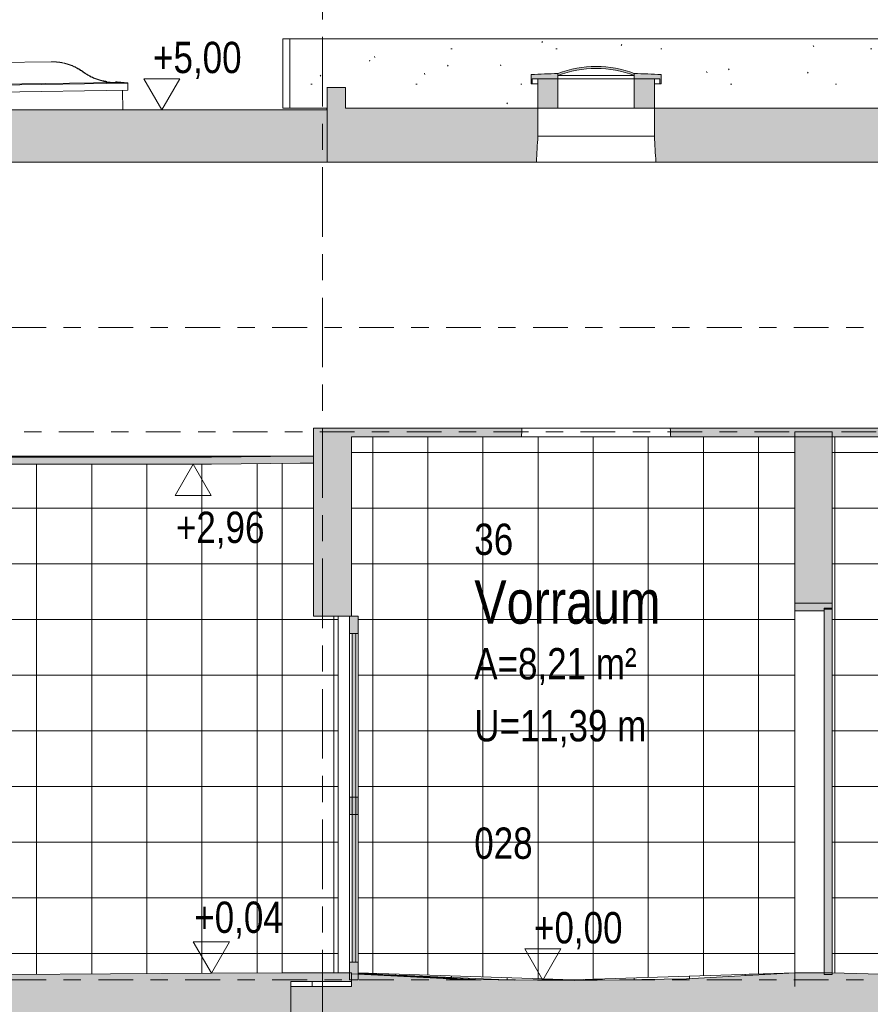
# Model space of a CAD drawing. Header units: metres. Extents: x -34 to 182, y -15 to 869.
# Tile 14 of 46: x -2.56 to 2.33, y -2.94 to 2.72. Entities that reach past the tile are written whole.
import ezdxf

# ---------------------------------------------------------------- set-up
doc = ezdxf.new("R2010")
doc.units = ezdxf.units.M
doc.linetypes.add('_Ebene_', pattern=[0.4, 0.2, -0.1, 0, -0.1])
doc.linetypes.add('_Rasterlinie_', pattern=[0.75, 0.4, -0.1, 0.15, -0.1])
for name, color, linetype, lineweight in [('A_Ebenen', 130, 'Continuous', 5), ('A_Fassade', 113, 'Continuous', 5), ('A_Fenster', 45, 'Continuous', 5), ('A_Geschossdecken', 7, 'Continuous', 5), ('A_Geschossdecken_Oberflächenschraffur', 7, 'Continuous', 5), ('A_Geschossdecken_Schraffur', 7, 'Continuous', 5), ('A_Hoehenkoten', 124, 'Continuous', 5), ('A_Linien_Feine Linien', 7, 'Continuous', 5), ('A_Raster', 128, 'Continuous', 5), ('A_Raum-Txt', 16, 'Continuous', 5), ('A_Tuer', 128, 'Continuous', 5), ('A_Türen_Element', 128, 'Continuous', 5), ('A_Türen_Rahmen', 128, 'Continuous', 5), ('A_Wand', 244, 'Continuous', 5), ('A_Wand_Schraff', 1, 'Continuous', 5), ('A_Wände_Oberflächenschraffur', 244, 'Continuous', 5)]:
    doc.layers.add(name, color=color, linetype=linetype, lineweight=lineweight)
doc.styles.add('Arial', font='arial.ttf', dxfattribs={"width": 0.8, "height": 0.18})
doc.styles.add('Arial_B', font='txt', dxfattribs={"width": 0.8, "height": 0.25})
pattern_1 = [(0, (20.687, 18.796), (0, 0.32), []), (90, (20.687, 18.796), (-0.32, 2e-17), [])]
pattern_2 = [(0, (20.075, 18.796), (0, 0.32), []), (90, (20.075, 18.796), (-0.317, 2e-17), [])]
pattern_3 = [(0, (20.044, 18.796), (0, 0.32), []), (90, (20.044, 18.796), (-0.317, 2e-17), [])]
pattern_4 = [(356.95, (19.481, -3.833), (5.3207405e-05, 0.000998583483), []), (90, (19.481, -3.833), (-0.32, 0.017), [])]
pattern_5 = [(1.203, (21.133, -2.354), (-0.00048288, 0.02299493), []), (90, (21.133, -2.354), (-0.32, -0.007), [])]
pattern_6 = [(357.646, (19.763, -3.576), (-9.554e-05, 0.022022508), []), (90, (19.763, -3.576), (-0.32, 0.013), [])]
pattern_7 = [(0, (20.059, 18.796), (0.805, 0.203), [0.007, -0.597, 0.007, -0.597, -3.218]), (0, (20.059, 18.796), (0.805, 0.203), [-1.207, 0.007, -1.2, 0.007, -0.597, -1.408]), (0, (20.059, 18.796), (0.805, 0.203), [-3.017, 0.007, -0.396, 0.007, -0.999]), (119.746, (20.361, 18.897), (-0.5767733, 0.6021774), [0.007, -0.601, 0.007, -0.601, -3.243]), (119.746, (20.361, 18.897), (-0.5767733, 0.6021774), [-1.216, 0.007, -1.209, 0.007, -0.601, -1.419]), (119.746, (20.361, 18.897), (-0.5767733, 0.6021774), [-3.04, 0.007, -0.399, 0.007, -1.007]), (240.254, (20.462, 19.304), (-0.2279916, -0.8060973), [0.007, -0.601, 0.007, -0.601, -3.243]), (240.254, (20.462, 19.304), (-0.2279916, -0.8060973), [-1.216, 0.007, -1.209, 0.007, -0.601, -1.419]), (240.254, (20.462, 19.304), (-0.2279916, -0.8060973), [-3.04, 0.007, -0.399, 0.007, -1.007])]

# ---------------------------------------------------------------- blocks, each defined once
blk = doc.blocks.new('TU DF 1 - Rahmenstock flächenbündig variabel - DL - H - 840 x 2090-8069887-E')
at = {"layer": 'A_Tuer', "lineweight": 9}
for points in [[(1.8973, -0.6751), (2.0673, -0.6751), (2.0673, -0.6601), (2.1123, -0.6601), (2.1123, -0.6301), (1.8973, -0.6301)], [(2.1123, -2.7651), (2.1123, -0.6641), (2.0673, -0.6641), (2.0673, -2.7651)]]:
    blk.add_hatch(color=253, dxfattribs=at).paths.add_polyline_path(points, flags=0)
at = {"layer": 'A_Türen_Element', "color": 250, "lineweight": 9}
for p, q in [((2.1123, -0.6641), (2.0673, -0.6641)), ((2.0673, -0.6641), (2.0673, -2.7651)), ((2.1123, -2.7651), (2.1123, -0.6641)), ((2.0673, -2.7651), (2.1123, -2.7651))]:
    blk.add_line(p, q, dxfattribs=at)
at = {"layer": 'A_Türen_Rahmen', "color": 250, "lineweight": 9}
for p, q in [((2.1123, -0.6301), (1.8973, -0.6301)), ((1.8973, -0.6301), (1.8973, -0.6751)), ((1.8973, -0.6751), (2.0673, -0.6751)), ((1.8973, -2.7551), (1.8973, -0.6751)), ((2.0673, -0.6751), (2.0673, -0.6601)), ((2.0673, -0.6601), (2.1123, -0.6601)), ((2.1123, -0.6601), (2.1123, -0.6301)), ((2.1123, -0.6601), (2.1123, -0.6641))]:
    blk.add_line(p, q, dxfattribs=at)
blk = doc.blocks.new('Fassade - TU DF 1 - mit Mittelpfosten - Fassade - TU DF 1 - mit Panikstange-8070603-E')
at = {"layer": 'A_Fassade', "lineweight": 9}
h = blk.add_hatch(color=253, dxfattribs=at)
h.paths.add_polyline_path([(-0.6141, -2.7951), (-0.6141, -2.6951), (-0.6641, -2.6951), (-0.6641, -2.7951)], flags=0)
h.paths.add_polyline_path([(-0.6641, -0.8051), (-0.6141, -0.8051), (-0.6141, -0.7051), (-0.6641, -0.7051)], flags=0)
for points in [[(-0.6271, -2.6951), (-0.6271, -0.8051), (-0.6471, -0.8051), (-0.6471, -2.6951)], [(-0.6141, -1.8451), (-0.6141, -1.7451), (-0.6641, -1.7451), (-0.6641, -1.8451)]]:
    blk.add_hatch(color=253, dxfattribs=at).paths.add_polyline_path(points, flags=0)
at = {"layer": 'A_Fassade', "color": 250, "lineweight": 9}
for p, q in [((-0.6641, -0.7051), (-0.6641, -0.8051)), ((-0.6141, -0.7051), (-0.6641, -0.7051)), ((-0.6141, -0.8051), (-0.6141, -0.7051)), ((-0.6641, -0.8051), (-0.6141, -0.8051)), ((-0.6641, -1.7451), (-0.6641, -0.8051)), ((-0.6271, -0.8051), (-0.6471, -0.8051)), ((-0.6471, -0.8051), (-0.6471, -2.6951)), ((-0.6271, -2.6951), (-0.6271, -0.8051)), ((-0.6141, -0.8051), (-0.6141, -1.7451)), ((-0.6141, -1.7451), (-0.6641, -1.7451)), ((-0.6641, -1.7451), (-0.6641, -1.8451)), ((-0.6141, -1.8451), (-0.6141, -1.7451)), ((-0.6641, -1.8451), (-0.6141, -1.8451)), ((-0.6641, -2.6951), (-0.6641, -1.8451)), ((-0.6141, -1.8451), (-0.6141, -2.6951)), ((-0.6641, -2.6951), (-0.6641, -2.7951)), ((-0.6141, -2.6951), (-0.6641, -2.6951)), ((-0.6471, -2.6951), (-0.6271, -2.6951)), ((-0.6141, -2.7951), (-0.6141, -2.6951)), ((-0.6641, -2.7951), (-0.6141, -2.7951))]:
    blk.add_line(p, q, dxfattribs=at)
blk = doc.blocks.new('Rectangular Mullion - 80mm x 80mm-8069899-E')
at = {"layer": 'A_Fassade', "color": 250, "lineweight": 9}
blk.add_line((-0.7286, -0.7051), (-0.7286, -1.7501), dxfattribs=at)
blk = doc.blocks.new('Rectangular Mullion - 80mm x 80mm-8069900-E')
at = {"layer": 'A_Fassade', "color": 250, "lineweight": 9}
blk.add_line((-0.7286, -1.7501), (-0.7286, -2.7551), dxfattribs=at)
blk = doc.blocks.new('FE Dachkuppel rechteckig - 2400 x 900-8070052-E')
at = {"layer": 'A_Fenster', "color": 250, "lineweight": 9}
for p, q in [((-2.3783, 2.4823), (-3.9624, 2.4601)), ((-1.9387, 2.3583), (-4.3985, 2.3238)), ((-4.3985, 2.3273), (-4.3385, 2.3332)), ((-4.3385, 2.3301), (-4.3985, 2.3238)), ((-4.3985, 2.3238), (-4.3985, 2.3273)), ((-4.3985, 2.3238), (-4.3979, 2.2838)), ((-1.9988, 2.3629), (-4.3385, 2.3301)), ((-4.3385, 2.3332), (-4.3285, 2.3333)), ((-4.3385, 2.3301), (-4.3385, 2.3332)), ((-2.0088, 2.3659), (-1.9988, 2.366)), ((-1.9988, 2.366), (-1.9387, 2.3618)), ((-1.9988, 2.366), (-1.9988, 2.3629)), ((-1.9988, 2.3629), (-1.9387, 2.3583)), ((-1.9387, 2.3618), (-1.9387, 2.3583)), ((-1.9387, 2.3583), (-1.9381, 2.3183)), ((-1.9381, 2.3183), (-1.9381, 2.3218)), ((-4.3979, 2.2838), (-1.9381, 2.3183)), ((-4.3679, 2.2843), (-4.3665, 2.182)), ((-1.9666, 2.2049), (-1.9681, 2.3179))]:
    blk.add_line(p, q, dxfattribs=at)
for points, knots in [([(-4.1449, 2.3967), (-4.1384, 2.4017), (-4.1249, 2.4112), (-4.1037, 2.4238), (-4.0814, 2.4346), (-4.0623, 2.4421), (-4.0466, 2.4472), (-4.0307, 2.4516), (-4.0106, 2.456), (-3.986, 2.4592), (-3.9695, 2.46), (-3.9613, 2.4601)], [-1, -1, -1, -1, -0.875, -0.75, -0.625, -0.5, -0.4375, -0.375, -0.25, -0.125, 0, 0, 0, 0]), ([(-3.9613, 2.4598), (-3.9696, 2.4597), (-3.9861, 2.4587), (-4.0105, 2.4553), (-4.0307, 2.4508), (-4.0466, 2.4463), (-4.0583, 2.4424), (-4.0699, 2.4381), (-4.0852, 2.4316), (-4.1037, 2.4225), (-4.1248, 2.4097), (-4.1383, 2.4001), (-4.1449, 2.3951)], [0, 0, 0, 0, 0.125, 0.25, 0.375, 0.4375, 0.5, 0.5625, 0.625, 0.75, 0.875, 1, 1, 1, 1]), ([(-2.3795, 2.4823), (-2.3711, 2.4824), (-2.3546, 2.4821), (-2.3301, 2.4795), (-2.3098, 2.4758), (-2.2938, 2.4718), (-2.282, 2.4683), (-2.2703, 2.4644), (-2.2549, 2.4585), (-2.2361, 2.45), (-2.2146, 2.438), (-2.2008, 2.4289), (-2.1941, 2.4241)], [0, 0, 0, 0, 0.125, 0.25, 0.375, 0.4375, 0.5, 0.5625, 0.625, 0.75, 0.875, 1, 1, 1, 1]), ([(-2.3795, 2.482), (-2.3712, 2.4821), (-2.3547, 2.4816), (-2.3301, 2.4789), (-2.3098, 2.4749), (-2.2938, 2.4709), (-2.282, 2.4673), (-2.2703, 2.4633), (-2.2549, 2.4573), (-2.2361, 2.4486), (-2.2145, 2.4365), (-2.2008, 2.4273), (-2.1941, 2.4224)], [0, 0, 0, 0, 0.125, 0.25, 0.375, 0.4375, 0.5, 0.5625, 0.625, 0.75, 0.875, 1, 1, 1, 1]), ([(-4.1449, 2.3951), (-4.1515, 2.39), (-4.165, 2.3804), (-4.1861, 2.3677), (-4.2084, 2.3567), (-4.2276, 2.349), (-4.2432, 2.3439), (-4.2591, 2.3393), (-4.2793, 2.3348), (-4.3037, 2.3314), (-4.3202, 2.3305), (-4.3285, 2.3303)], [0, 0, 0, 0, 0.125, 0.25, 0.375, 0.5, 0.5625, 0.625, 0.75, 0.875, 1, 1, 1, 1]), ([(-4.2793, 2.3378), (-4.2712, 2.3392), (-4.2591, 2.3418), (-4.2433, 2.3462), (-4.2315, 2.35), (-4.2199, 2.3543), (-4.2047, 2.3606), (-4.1862, 2.3696), (-4.1649, 2.3822), (-4.1514, 2.3917), (-4.1449, 2.3967)], [-0.75, -0.75, -0.75, -0.75, -0.625, -0.5625, -0.5, -0.4375, -0.375, -0.25, -0.125, 0, 0, 0, 0]), ([(-2.1941, 2.4241), (-2.1874, 2.4192), (-2.1736, 2.4101), (-2.1521, 2.3981), (-2.1296, 2.3879), (-2.1102, 2.381), (-2.0944, 2.3763), (-2.0784, 2.3724), (-2.0662, 2.3701), (-2.0581, 2.3689)], [0, 0, 0, 0, 0.125, 0.25, 0.375, 0.5, 0.5625, 0.625, 0.75, 0.75, 0.75, 0.75]), ([(-2.1941, 2.4224), (-2.1874, 2.4175), (-2.1737, 2.4083), (-2.1521, 2.3962), (-2.1296, 2.3858), (-2.1102, 2.3787), (-2.0944, 2.374), (-2.0784, 2.3699), (-2.0581, 2.366), (-2.0335, 2.3632), (-2.017, 2.3627), (-2.0088, 2.3628)], [0, 0, 0, 0, 0.125, 0.25, 0.375, 0.5, 0.5625, 0.625, 0.75, 0.875, 1, 1, 1, 1])]:
    blk.add_open_spline(points, degree=3, knots=knots, dxfattribs=at)
blk = doc.blocks.new('FE Dachkuppel rund - Ø_880 _1000_-8070302-E')
at = {"layer": 'A_Fenster', "lineweight": 9}
blk.add_hatch(color=253, dxfattribs=at).paths.add_polyline_path([(0.5356, 2.4031), (0.571, 2.4155), (0.607, 2.4256), (0.6436, 2.4336), (0.694, 2.4405), (0.7178, 2.4427), (0.7552, 2.4438), (0.8014, 2.442), (0.8447, 2.4372), (0.8889, 2.4291), (0.9323, 2.4177), (0.9748, 2.4031), (0.9748, 2.4149), (0.9323, 2.4292), (0.8888, 2.4403), (0.8446, 2.4484), (0.8, 2.4532), (0.7552, 2.4548), (0.7104, 2.4532), (0.6657, 2.4484), (0.6216, 2.4403), (0.5781, 2.4292), (0.5356, 2.4149)], flags=0)
h = blk.add_hatch(color=253, dxfattribs=at)
h.paths.add_polyline_path([(1.1235, 2.3549), (1.1287, 2.3549), (1.1287, 2.4091), (0.9748, 2.4149), (0.9748, 2.3849), (1.1224, 2.3849), (1.1224, 2.3549)], flags=0)
h.paths.add_polyline_path([(0.388, 2.3549), (0.388, 2.3849), (0.5356, 2.3849), (0.5356, 2.4149), (0.3817, 2.4091), (0.3817, 2.3549)], flags=0)
h = blk.add_hatch(color=253, dxfattribs=at)
h.paths.add_polyline_path([(0.4793, 2.2149), (0.5356, 2.2149), (0.5356, 2.3849), (0.4202, 2.3849), (0.4202, 2.2149)], flags=0)
h.paths.add_polyline_path([(0.9748, 2.2149), (1.0902, 2.2149), (1.0902, 2.3849), (0.9748, 2.3849)], flags=0)
at = {"layer": 'A_Fenster', "color": 250, "lineweight": 9}
for p, q in [((0.3817, 2.4091), (0.3817, 2.3549)), ((0.388, 2.3549), (0.388, 2.3849)), ((0.388, 2.3849), (0.5356, 2.3849)), ((0.5356, 2.3849), (0.4202, 2.3849)), ((0.4202, 2.3849), (0.4202, 2.2149)), ((0.5356, 2.4149), (0.5356, 2.4031)), ((0.5356, 2.3849), (0.5356, 2.4149)), ((0.5356, 2.4031), (0.7552, 2.4031)), ((0.7552, 2.3849), (0.5356, 2.3849)), ((0.5356, 2.2149), (0.5356, 2.3849)), ((0.5356, 2.3849), (0.9748, 2.3849)), ((0.7552, 2.4031), (0.9748, 2.4031)), ((0.9748, 2.3849), (0.7552, 2.3849)), ((0.9748, 2.4031), (0.9748, 2.4149)), ((0.9748, 2.4149), (0.9748, 2.3849)), ((0.9748, 2.3849), (1.1224, 2.3849)), ((1.0902, 2.3849), (0.9748, 2.3849)), ((0.9748, 2.3849), (0.9748, 2.2149)), ((1.0902, 2.2149), (1.0902, 2.3849)), ((1.1224, 2.3849), (1.1224, 2.3549)), ((1.1287, 2.3549), (1.1287, 2.4091)), ((0.3817, 2.3549), (0.388, 2.3549)), ((0.4193, 2.3549), (0.388, 2.3549)), ((1.1224, 2.3549), (1.0911, 2.3549)), ((1.1224, 2.3549), (1.1287, 2.3549)), ((0.4202, 2.2149), (0.5356, 2.2149)), ((0.9748, 2.2149), (0.5356, 2.2149)), ((0.9748, 2.2149), (1.0902, 2.2149))]:
    blk.add_line(p, q, dxfattribs=at)
for radius, start, end in [(0.6242, 90, 110.5992), (0.6132, 90, 110.9864), (0.6242, 69.4008, 90), (0.6132, 69.0136, 90)]:
    blk.add_arc((0.7552, 1.8306), radius, start, end, dxfattribs=at)
for points in [[(0.5356, 2.4149), (0.5099, 2.4141), (0.4586, 2.4123), (0.4073, 2.4102), (0.3817, 2.4091)], [(1.1287, 2.4091), (1.1031, 2.4102), (1.0517, 2.4123), (1.0004, 2.4141), (0.9748, 2.4149)]]:
    blk.add_open_spline(points, degree=3, dxfattribs=at)
blk = doc.blocks.new('Höhenkoten - leer-6237472-E')
at = {"layer": 'A_Hoehenkoten'}
for p, q in [((-24.7743, -6.7651), (-24.9821, -6.7651)), ((-24.8782, -6.9451), (-24.9821, -6.7651)), ((-24.8782, -6.9451), (-24.7743, -6.7651))]:
    blk.add_line(p, q, dxfattribs=at)

msp = doc.modelspace()

# ---------------------------------------------------------------- hatches: boundary and pattern name
at = {"layer": 'A_Geschossdecken_Oberflächenschraffur'}
h = msp.add_hatch(dxfattribs=at)
h.set_pattern_fill('FP_24', color=133, style=0, pattern_type=2)
h.set_pattern_definition(pattern_4)
h.paths.add_polyline_path([(0.0976, -2.7957), (-0.6141, -2.7571), (-0.6141, -2.7627), (-0.0113, -2.7948)], flags=0)
h = msp.add_hatch(dxfattribs=at)
h.set_pattern_fill('FP_24', color=133, style=0, pattern_type=2)
h.set_pattern_definition(pattern_4)
h.paths.add_polyline_path([(0.0976, -2.7957), (-0.6141, -2.7571), (-0.6141, -2.7627), (-0.0113, -2.7948)], flags=0)
h = msp.add_hatch(dxfattribs=at)
h.set_pattern_fill('FP_26', color=133, style=0, pattern_type=2)
h.set_pattern_definition(pattern_6)
h.paths.add_polyline_path([(0.6259, -2.7998), (0.6231, -2.7951), (-0.6141, -2.7571), (0.0976, -2.7957), (0.6231, -2.7998)], flags=0)
h = msp.add_hatch(dxfattribs=at)
h.set_pattern_fill('FP_26', color=133, style=0, pattern_type=2)
h.set_pattern_definition(pattern_6)
h.paths.add_polyline_path([(0.6259, -2.7998), (0.6231, -2.7951), (-0.6141, -2.7571), (0.0976, -2.7957), (0.6231, -2.7998)], flags=0)
h = msp.add_hatch(dxfattribs=at)
h.set_pattern_fill('FP_25', color=133, style=0, pattern_type=2)
h.set_pattern_definition(pattern_5)
h.paths.add_polyline_path([(0.6319, -2.7999), (1.2752, -2.7898), (1.8973, -2.7551), (0.6231, -2.7951), (0.6259, -2.7998)], flags=0)
h = msp.add_hatch(dxfattribs=at)
h.set_pattern_fill('FP_25', color=133, style=0, pattern_type=2)
h.set_pattern_definition(pattern_5)
h.paths.add_polyline_path([(0.6319, -2.7999), (1.2752, -2.7898), (1.8973, -2.7551), (0.6231, -2.7951), (0.6259, -2.7998)], flags=0)
at = {"layer": 'A_Geschossdecken_Schraffur', "lineweight": 9}
for points in [[(-0.7122, 1.9049), (-0.6861, 1.9049), (-0.6861, 2.3349), (-0.7924, 2.3349), (-0.7924, 1.9049)], [(-14.0783, 0.1449), (-8.3258, 0.1704), (-6.9249, 0.1749), (-4.7251, 0.1749), (-2.6167, 0.169), (-1.4536, 0.1692), (-0.8711, 0.1749), (-0.8711, 0.2149), (-0.9466, 0.2149), (-1.4575, 0.2092), (-2.6167, 0.209), (-4.8897, 0.2149), (-6.9249, 0.2149), (-9.015, 0.2081), (-14.0788, 0.1849), (-14.7497, 0.1949), (-14.7497, 0.1549), (-14.0788, 0.1449)], [(-16.9161, -2.8151), (-13.6783, -2.8151), (-13.6783, -2.7951), (-1.0002, -2.7951), (-1.0002, -2.8059), (-0.6511, -2.8051), (-0.6511, -2.7551), (-1.024, -2.756), (-1.4575, -2.758), (-2.6193, -2.7662), (-4.8897, -2.7681), (-6.3155, -2.7693), (-6.9249, -2.7674), (-10.0438, -2.768), (-14.235, -2.7711), (-14.7674, -2.7759), (-15.2076, -2.7824), (-15.9978, -2.7768), (-19.7644, -2.7859), (-23.6584, -2.778), (-23.6584, -2.8151), (-18.6341, -2.8151)], [(-0.6511, -2.8351), (1.8973, -2.8351), (1.8973, -2.7551), (1.2752, -2.7898), (0.6319, -2.7999), (-0.0113, -2.7948), (-0.6511, -2.7607)], [(3.9687, -2.8515), (4.0366, -2.8501), (4.2516, -2.8501), (4.2516, -2.7651), (4.0366, -2.7651), (3.4643, -2.7773), (3.3549, -2.7782), (2.8245, -2.7782), (2.7076, -2.7733), (2.1123, -2.7551), (1.8973, -2.7551), (1.8973, -2.8351), (3.1056, -2.8351), (3.7006, -2.8464)], [(-13.6783, -3.0351), (-1.0002, -3.0351), (-1.0002, -2.7951), (-13.6783, -2.7951), (-13.6783, -2.8151)], [(8.3527, -3.2083), (8.3527, -2.9283), (4.5596, -2.8628), (3.1056, -2.8351), (-1.0002, -2.8351), (-1.0002, -3.1151), (3.1056, -3.1151), (5.4187, -3.1581), (7.9957, -3.2022)]]:
    msp.add_hatch(color=253, dxfattribs=at).paths.add_polyline_path(points, flags=0)
h = msp.add_hatch(color=253, dxfattribs=at)
h.paths.add_polyline_path([(-0.6861, 0.3249), (0.3258, 0.3249), (0.3284, 0.3749), (-0.6861, 0.3749), (-0.6861, 0.3665)], flags=0)
h.paths.add_polyline_path([(1.1846, 0.3249), (2.9982, 0.3249), (3.0119, 0.3749), (1.182, 0.3749)], flags=0)
h.paths.add_polyline_path([(3.2157, 0.3249), (4.751, 0.3249), (4.7537, 0.3749), (3.202, 0.3749), (3.2082, 0.3533)], flags=0)
h.paths.add_polyline_path([(5.793, 0.3249), (6.5695, 0.3249), (6.5722, 0.3749), (5.7903, 0.3749)], flags=0)
h.paths.add_polyline_path([(7.6122, 0.3249), (8.0977, 0.3249), (8.0977, 0.3749), (7.6096, 0.3749)], flags=0)
h.paths.add_polyline_path([(1.288, 1.9049), (4.8357, 1.9049), (4.8437, 2.0549), (4.8437, 2.2149), (1.0902, 2.2149), (1.0902, 2.0549), (1.0987, 1.9049), (1.1235, 1.9049)], flags=0)
h.paths.add_polyline_path([(7.5662, 1.9049), (8.0977, 1.9049), (8.0977, 2.2149), (7.5196, 2.2149), (7.5196, 2.0549), (7.5277, 1.9049)], flags=0)
h.paths.add_polyline_path([(0.4116, 1.9049), (0.4202, 2.0549), (0.4202, 2.2149), (-0.6861, 2.2149), (-0.6861, 1.9049), (0.278, 1.9049)], flags=0)
h.paths.add_polyline_path([(6.6541, 1.9049), (6.6621, 2.0549), (6.6621, 2.2149), (5.7003, 2.2149), (5.7003, 2.0549), (5.7084, 1.9049), (6.2777, 1.9049)], flags=0)
h = msp.add_hatch(color=253, dxfattribs=at)
h.paths.add_polyline_path([(-17.2256, 0.9549), (-17.2247, 1.0049), (-17.7001, 1.0049), (-17.7011, 0.9549)], flags=0)
h.paths.add_polyline_path([(-14.9052, 0.9549), (-14.7498, 0.9549), (-14.7498, 1.0049), (-14.9042, 1.0049), (-14.9043, 1.0022)], flags=0)
h.paths.add_polyline_path([(-26.6933, 0.9549), (-21.4256, 0.9549), (-21.4247, 1.0049), (-25.1417, 1.0049), (-25.1417, 1.9049), (-21.4076, 1.9049), (-21.4028, 2.1632), (-26.6933, 2.2049), (-26.6933, 1.0049)], flags=0)
h.paths.add_polyline_path([(-20.0215, 0.9549), (-20.0206, 1.0049), (-20.5245, 1.0049), (-20.5254, 0.9549)], flags=0)
h.paths.add_polyline_path([(-3.1716, 1.9049), (-0.7924, 1.9049), (-0.7924, 2.2049), (-2.8267, 2.2049), (-5.7487, 2.1595), (-10.9161, 2.0853), (-14.8833, 2.1138), (-14.8872, 1.9049), (-4.0306, 1.9049)], flags=0)
h.paths.add_polyline_path([(-20.5075, 1.9049), (-20.0035, 1.9049), (-19.9989, 2.1522), (-20.5027, 2.1561)], flags=0)
h.paths.add_polyline_path([(-17.5058, 1.9049), (-17.2076, 1.9049), (-17.2034, 2.1304), (-17.6788, 2.1339), (-17.6831, 1.9049), (-17.5979, 1.9049)], flags=0)
at = {"layer": 'A_Wand_Schraff', "lineweight": 9}
msp.add_hatch(color=253, dxfattribs=at).paths.add_polyline_path([(-0.6511, -0.7051), (-0.6511, 0.3249), (-0.6861, 0.3249), (-0.6861, 0.3749), (-0.8711, 0.3749), (-0.8711, -0.7051)], flags=0)
h = msp.add_hatch(color=253, dxfattribs=at)
h.paths.add_polyline_path([(2.1123, -3.0351), (2.1123, -2.9451), (1.8973, -2.9451), (1.8973, -3.0351), (1.9826, -3.0351)], flags=0)
h.paths.add_polyline_path([(2.1123, -0.6301), (2.1123, 0.3549), (1.8973, 0.3549), (1.8973, -0.6301), (1.9826, -0.6301)], flags=0)
at = {"layer": 'A_Wände_Oberflächenschraffur'}
h = msp.add_hatch(dxfattribs=at)
h.set_pattern_fill('FP_40', style=0, pattern_type=2)
h.set_pattern_definition(pattern_7)
h.paths.add_polyline_path([(-1.0066, 2.2149), (-0.793, 2.2149), (-0.7924, 2.3349), (-0.774, 2.3349), (-0.774, 2.6149), (-1.0066, 2.6149), (-1.0066, 2.3349)], flags=0)
h = msp.add_hatch(dxfattribs=at)
h.set_pattern_fill('FP_40', style=0, pattern_type=2)
h.set_pattern_definition(pattern_7)
h.paths.add_polyline_path([(9.712, 2.2149), (9.7354, 2.2149), (9.7354, 2.3549), (9.7054, 2.3549), (9.7054, 2.4091), (9.817, 2.4149), (9.8895, 2.4539), (9.9883, 2.4909), (10.0904, 2.5114), (10.1114, 2.5133), (10.1856, 2.5163), (10.2597, 2.5115), (10.2907, 2.5065), (10.3663, 2.4895), (10.4375, 2.4649), (10.5339, 2.4149), (10.6454, 2.4089), (10.6454, 2.3549), (10.6154, 2.3549), (10.6154, 2.2149), (11.2421, 2.2149), (11.2421, 2.6149), (-0.774, 2.6149), (-0.774, 2.3349), (-0.6861, 2.3349), (-0.6861, 2.2149), (0.4202, 2.2149), (0.4202, 2.3549), (0.3817, 2.3549), (0.3817, 2.4091), (0.5373, 2.4155), (0.5851, 2.431), (0.6216, 2.4403), (0.6806, 2.45), (0.7178, 2.4535), (0.7552, 2.4548), (0.814, 2.4517), (0.8447, 2.4484), (0.8942, 2.439), (0.9326, 2.4291), (0.9748, 2.4149), (1.1287, 2.4091), (1.1287, 2.3549), (1.0902, 2.3549), (1.0902, 2.2149), (2.667, 2.2149), (2.667, 2.3549), (2.637, 2.3549), (2.637, 2.4091), (2.7485, 2.4149), (2.821, 2.4539), (2.9199, 2.4909), (3.0219, 2.5114), (3.0429, 2.5133), (3.1171, 2.5163), (3.1912, 2.5115), (3.2222, 2.5065), (3.2979, 2.4895), (3.3691, 2.4649), (3.4654, 2.4149), (3.577, 2.4089), (3.577, 2.3549), (3.547, 2.3549), (3.547, 2.2149), (4.832, 2.2149), (4.832, 2.3549), (4.8031, 2.3549), (4.8031, 2.4091), (4.9144, 2.4159), (4.983, 2.4526), (5.0517, 2.4803), (5.1236, 2.5006), (5.1987, 2.5128), (5.2823, 2.5163), (5.3623, 2.5107), (5.3911, 2.5058), (5.436, 2.4968), (5.4583, 2.4903), (5.5148, 2.472), (5.5781, 2.4446), (5.6334, 2.4148), (5.741, 2.4091), (5.741, 2.3549), (5.712, 2.3549), (5.712, 2.2149), (6.6509, 2.2149), (6.6509, 2.3549), (6.6218, 2.3549), (6.6218, 2.4091), (6.7331, 2.4158), (6.7961, 2.4498), (6.8626, 2.4774), (6.922, 2.4955), (6.9738, 2.5062), (6.9926, 2.5094), (7.023, 2.5131), (7.1012, 2.5163), (7.1755, 2.5114), (7.2158, 2.5044), (7.2589, 2.4956), (7.2703, 2.4926), (7.3192, 2.4774), (7.3365, 2.4711), (7.4004, 2.4428), (7.4503, 2.4149), (7.5599, 2.4091), (7.5599, 2.3549), (7.5309, 2.3549), (7.5309, 2.2149), (9.7112, 2.2149)], flags=0)
h = msp.add_hatch(dxfattribs=at)
h.set_pattern_fill('FP_5', color=133, style=0, pattern_type=2)
h.set_pattern_definition(pattern_2)
h.paths.add_polyline_path([(-0.818, -2.8351), (-0.6511, -2.8351), (-0.6514, -2.8051), (-0.829, -2.8059), (-0.829, -2.8351)], flags=0)
h.paths.add_polyline_path([(0.6231, -2.7951), (1.8973, -2.7551), (1.8973, 0.3249), (-0.6511, 0.3249), (-0.6511, -0.7051), (-0.6141, -0.7051), (-0.6141, -2.7563), (0.6138, -2.7948)], flags=0)
h = msp.add_hatch(dxfattribs=at)
h.set_pattern_fill('FP_5', color=133, style=0, pattern_type=2)
h.set_pattern_definition(pattern_2)
h.paths.add_polyline_path([(-0.818, -2.8351), (-0.6511, -2.8351), (-0.6514, -2.8051), (-0.829, -2.8059), (-0.829, -2.8351)], flags=0)
h.paths.add_polyline_path([(0.6231, -2.7951), (1.8973, -2.7551), (1.8973, 0.3249), (-0.6511, 0.3249), (-0.6511, -0.7051), (-0.6141, -0.7051), (-0.6141, -2.7563), (0.6138, -2.7948)], flags=0)
h = msp.add_hatch(dxfattribs=at)
h.set_pattern_fill('FP_4', color=133, style=0, pattern_type=2)
h.set_pattern_definition(pattern_1)
h.paths.add_polyline_path([(2.8696, -2.7782), (3.4643, -2.7772), (4.0323, -2.7651), (4.0323, 0.3249), (2.1123, 0.3249), (2.1123, -2.7551), (2.8385, -2.7773)], flags=0)
h = msp.add_hatch(dxfattribs=at)
h.set_pattern_fill('FP_4', color=133, style=0, pattern_type=2)
h.set_pattern_definition(pattern_1)
h.paths.add_polyline_path([(2.8696, -2.7782), (3.4643, -2.7772), (4.0323, -2.7651), (4.0323, 0.3249), (2.1123, 0.3249), (2.1123, -2.7551), (2.8385, -2.7773)], flags=0)
h = msp.add_hatch(dxfattribs=at)
h.set_pattern_fill('FP_13', color=133, style=0, pattern_type=2)
h.set_pattern_definition(pattern_3)
h.paths.add_polyline_path([(-0.9874, -2.8351), (-0.8592, -2.8351), (-0.8592, -2.8053), (-0.9874, -2.8059)], flags=0)
h.paths.add_polyline_path([(-3.8504, -2.7672), (-2.6193, -2.7662), (-1.0511, -2.7551), (-1.0511, 0.1737), (-1.4575, 0.1692), (-2.6811, 0.1692), (-3.8504, 0.1725), (-3.8504, -2.7664)], flags=0)
h = msp.add_hatch(dxfattribs=at)
h.set_pattern_fill('FP_13', color=133, style=0, pattern_type=2)
h.set_pattern_definition(pattern_3)
h.paths.add_polyline_path([(-0.9874, -2.8351), (-0.8592, -2.8351), (-0.8592, -2.8053), (-0.9874, -2.8059)], flags=0)
h.paths.add_polyline_path([(-3.8504, -2.7672), (-2.6193, -2.7662), (-1.0511, -2.7551), (-1.0511, 0.1737), (-1.4575, 0.1692), (-2.6811, 0.1692), (-3.8504, 0.1725), (-3.8504, -2.7664)], flags=0)
h = msp.add_hatch(dxfattribs=at)
h.set_pattern_fill('FP_4', color=133, style=0, pattern_type=2)
h.set_pattern_definition(pattern_1)
h.paths.add_polyline_path([(-1.0434, -2.7551), (-0.7286, -2.7551), (-0.7286, -0.7051), (-0.8711, -0.7051), (-0.8711, 0.1749), (-0.9466, 0.1749), (-1.0511, 0.1737), (-1.0511, -2.7551)], flags=0)
h = msp.add_hatch(dxfattribs=at)
h.set_pattern_fill('FP_4', color=133, style=0, pattern_type=2)
h.set_pattern_definition(pattern_1)
h.paths.add_polyline_path([(-1.0434, -2.7551), (-0.7286, -2.7551), (-0.7286, -0.7051), (-0.8711, -0.7051), (-0.8711, 0.1749), (-0.9466, 0.1749), (-1.0511, 0.1737), (-1.0511, -2.7551)], flags=0)

# ---------------------------------------------------------------- linework, layer by layer
at = {"layer": 'A_Ebenen', "color": 170, "linetype": '_Ebene_', "lineweight": 9}
for p, q in [((26.5924, 0.9549), (-30.8344, 0.9549)), ((-30.8344, 0.3549), (26.5924, 0.3549)), ((26.5924, -2.7951), (-30.8344, -2.7951))]:
    msp.add_line(p, q, dxfattribs=at)
at = {"layer": 'A_Geschossdecken', "color": 250, "lineweight": 9}
for p, q in [((-0.6861, 2.3349), (-0.7931, 2.3349)), ((-0.7924, 2.3349), (-0.7924, 1.9049)), ((-0.6861, 2.2149), (-0.6861, 2.3349)), ((-0.7931, 2.2149), (-0.7931, 2.2049)), ((0.4202, 2.2149), (-0.6861, 2.2149)), ((0.4202, 2.0549), (0.4202, 2.2149)), ((4.8437, 2.2149), (1.0902, 2.2149)), ((1.0902, 2.2149), (1.0902, 2.0549)), ((-0.7924, 2.2049), (-2.9022, 2.2049)), ((1.0902, 2.0549), (0.4202, 2.0549)), ((4.0366, 0.3249), (-0.6511, 0.3249)), ((-1.4575, 0.2092), (-2.6167, 0.209)), ((-0.9466, 0.2149), (-1.4575, 0.2092)), ((-1.4575, 0.2092), (-1.0511, 0.2149)), ((-1.4575, 0.1692), (-0.9466, 0.1749)), ((-0.9466, 0.1749), (-0.8711, 0.1749)), ((-0.8711, 0.1749), (-0.8711, 0.2149)), ((-2.6167, 0.169), (-1.4575, 0.1692)), ((-1.4575, -2.758), (-2.6193, -2.7662)), ((-0.818, -2.7551), (-1.4575, -2.758)), ((-1.0511, -2.7551), (-1.4575, -2.758)), ((-1.0511, -2.7551), (-0.6511, -2.7551)), ((-0.6511, -2.7551), (-0.6511, -2.8351)), ((-0.0113, -2.7948), (-0.6511, -2.7607)), ((-0.6141, -2.7563), (0.6231, -2.7951)), ((0.0976, -2.7957), (-0.6141, -2.7571)), ((0.6231, -2.7951), (1.8973, -2.7551)), ((1.8973, -2.7551), (1.2752, -2.7898)), ((1.8973, -2.8351), (1.8973, -2.7551)), ((2.1123, -2.7551), (1.8973, -2.7551)), ((2.8696, -2.7782), (2.1123, -2.7551)), ((-1.0002, -2.8059), (-0.818, -2.8051)), ((-1.0002, -2.8059), (-1.0002, -3.1151)), ((-0.818, -2.8051), (-0.6511, -2.8051)), ((0.6319, -2.7999), (-0.0113, -2.7948)), ((0.626, -2.8), (0.6231, -2.7951)), ((1.2752, -2.7898), (0.6319, -2.7999)), ((-0.6511, -2.8351), (-1.0002, -2.8351))]:
    msp.add_line(p, q, dxfattribs=at)
for points in [[(0.4116, 1.9049), (0.4145, 1.9549), (0.4173, 2.0049), (0.4202, 2.0549)], [(1.0902, 2.0549), (1.0931, 2.0049), (1.0959, 1.9549), (1.0988, 1.9049)], [(0.3258, 0.3249), (0.3266, 0.3416), (0.3275, 0.3582), (0.3284, 0.3749)], [(1.182, 0.3749), (1.1829, 0.3582), (1.1837, 0.3416), (1.1846, 0.3249)]]:
    msp.add_open_spline(points, degree=3, dxfattribs=at)
at = {"layer": 'A_Linien_Feine Linien'}
for p, q in [((15.9764, 1.9049), (-25.1417, 1.9049)), ((-0.8711, 0.2149), (-0.8711, 0.3749)), ((-0.8711, 0.3749), (8.0977, 0.3749)), ((-7.5361, 0.2149), (-0.8711, 0.2149))]:
    msp.add_line(p, q, dxfattribs=at)
at = {"layer": 'A_Raster', "linetype": '_Rasterlinie_', "lineweight": 9}
msp.add_line((-0.8185, -12.7741), (-0.8185, 6.7822), dxfattribs=at)
at = {"layer": 'A_Wand', "color": 250, "lineweight": 9}
for p, q in [((22.1423, 2.6149), (-1.0465, 2.6149)), ((-1.0465, 2.2149), (-1.0465, 2.6149)), ((-1.0066, 2.6149), (-1.0066, 2.2149)), ((-1.0465, 2.2149), (-0.7924, 2.2149)), ((1.8973, 0.3549), (1.8973, -0.6301)), ((2.1123, 0.3549), (1.8973, 0.3549)), ((2.1123, -0.6301), (2.1123, 0.3549)), ((-0.6511, -0.7051), (-0.6511, 0.3249)), ((-1.0511, 0.1737), (-1.0511, -2.7561)), ((-0.8711, 0.1749), (-0.8711, -0.7051)), ((1.8973, -0.6301), (2.1123, -0.6301)), ((-0.8711, -0.7051), (-0.6511, -0.7051))]:
    msp.add_line(p, q, dxfattribs=at)

# ---------------------------------------------------------------- block references
at = {"layer": 'A_Fassade', "color": 250, "lineweight": 9}
for name in ['Rectangular Mullion - 80mm x 80mm-8069899-E', 'Fassade - TU DF 1 - mit Mittelpfosten - Fassade - TU DF 1 - mit Panikstange-8070603-E', 'Rectangular Mullion - 80mm x 80mm-8069900-E']:
    msp.add_blockref(name, (0, 0), dxfattribs=at)
at = {"layer": 'A_Fenster', "color": 250, "lineweight": 9}
for name in ['FE Dachkuppel rechteckig - 2400 x 900-8070052-E', 'FE Dachkuppel rund - Ø_880 _1000_-8070302-E']:
    msp.add_blockref(name, (0, 0), dxfattribs=at)
at = {"layer": 'A_Hoehenkoten'}
for p in [(23.136, 9.15), (23.4207, 4.1871), (25.3271, 4.1467)]:
    msp.add_blockref('Höhenkoten - leer-6237472-E', p, dxfattribs=at)
at = {"layer": 'A_Hoehenkoten', "rotation": 180}
msp.add_blockref('Höhenkoten - leer-6237472-E', (-26.4405, -6.7759), dxfattribs=at)
at = {"layer": 'A_Tuer', "color": 250, "lineweight": 9}
msp.add_blockref('TU DF 1 - Rahmenstock flächenbündig variabel - DL - H - 840 x 2090-8069887-E', (0, 0), dxfattribs=at)

# ---------------------------------------------------------------- texts
at = {"layer": 'A_Hoehenkoten', "char_height": 0.18, "width": 0.601593, "attachment_point": 1, "line_spacing_factor": 0.941778, "style": 'Arial'}
for s, insert in [('+5,00', (-1.7929, 2.5971)), ('+2,96', (-1.6615, -0.1043)), ('+0,04', (-1.5559, -2.3462)), ('+0,00', (0.3982, -2.4063))]:
    msp.add_mtext(s, dxfattribs=dict(at, insert=insert))
at = {"layer": 'A_Raum-Txt', "attachment_point": 1}
for s, insert, char_height, width, style in [('36', (0.0544, -0.1731), 0.18, 0.269367, 'Arial'), ('Vorraum', (0.0544, -0.4986), 0.25, 1.391729, 'Arial_B'), ('A=8,21 m²', (0.0544, -0.8884), 0.18, 1.109535, 'Arial'), ('U=11,39 m', (0.0544, -1.2451), 0.18, 1.180084, 'Arial'), ('028', (0.0544, -1.9203), 0.18, 0.40405, 'Arial')]:
    msp.add_mtext(s, dxfattribs=dict(at, insert=insert, char_height=char_height, width=width, style=style))

doc.saveas('drawing.dxf')
